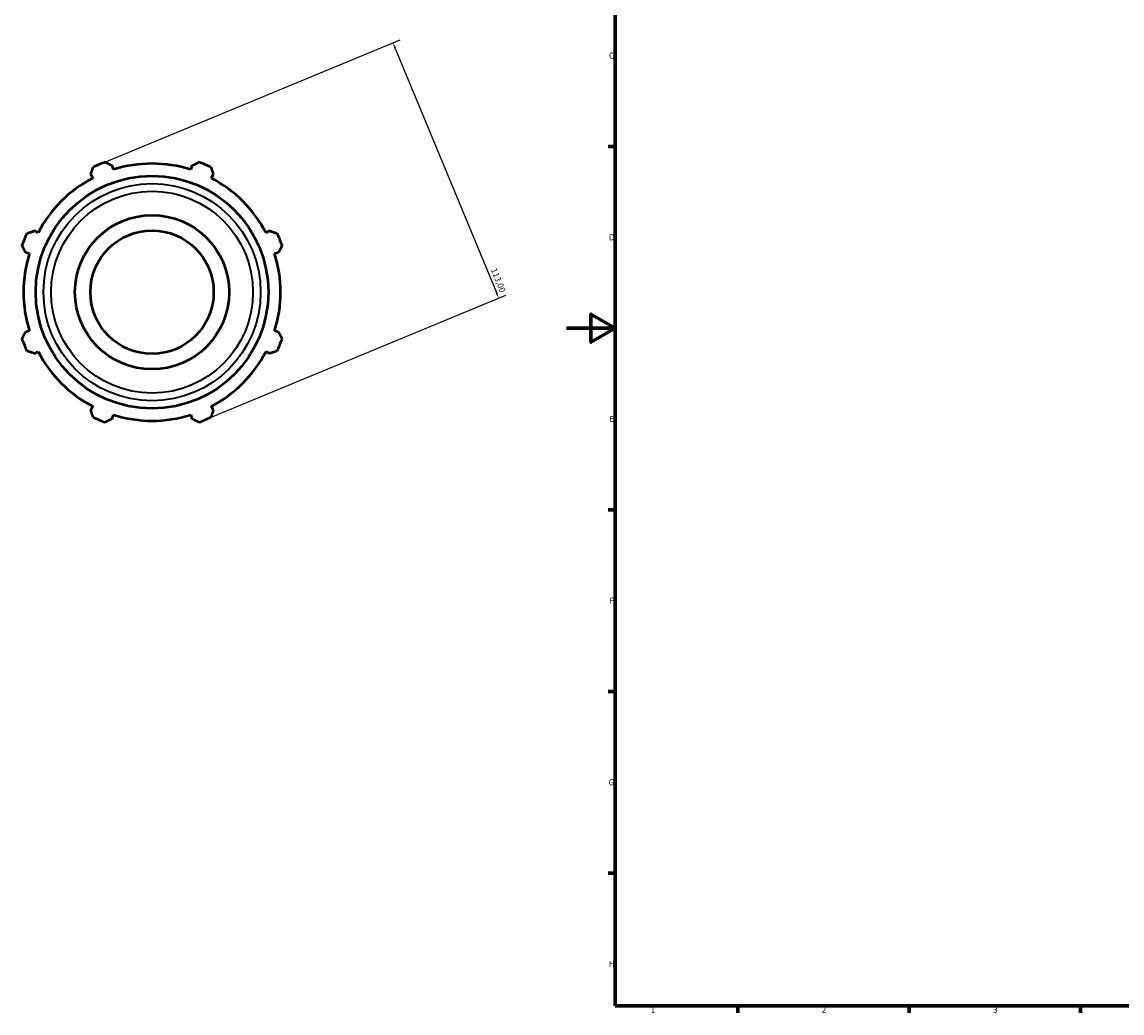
# Model space of a CAD drawing. Header units: millimetres. Extents: x -280 to 1218, y -43 to 773.
# Tile 1 of 8: x -223 to 227, y 17 to 422. Entities that reach past the tile are written whole.
import ezdxf

# ---------------------------------------------------------------- set-up
doc = ezdxf.new("R2010")
doc.units = ezdxf.units.MM
for name, color, linetype, lineweight in [('Border (ISO)', 7, 'Continuous', 70), ('Dimension (ISO)', 7, 'Continuous', 25), ('Visible (ISO)', 7, 'Continuous', 50), ('Visible Narrow (ISO)', 7, 'Continuous', 35)]:
    doc.layers.add(name, color=color, linetype=linetype, lineweight=lineweight)
doc.styles.add('Note Text (ISO)', font='tahoma.ttf')
doc.dimstyles.new('Default (ISO)', dxfattribs={"dimtxt": 2.5, "dimasz": 2.5, "dimexe": 3.175, "dimexo": 0, "dimgap": 0.762, "dimtad": 1, "dimrnd": 1e-08, "dimzin": 0, "dimtxsty": 'Note Text (ISO)', "dimcen": 0.09, "dimdle": 10, "dimclrd": 256, "dimclre": 256, "dimclrt": 232, "dimazin": 0, "dimtfac": 1.40208, "dimtmove": 0, "dimatfit": 3, "dimfxl": 1, "dimtolj": 1, "dimtzin": 0, "dimlwd": -1, "dimlwe": -1, "dimarcsym": 0})

# ---------------------------------------------------------------- blocks, each defined once
blk = doc.blocks.new('Borders Default Border')
at = {"layer": 'Border (ISO)'}
for p, q in [((20, 371.25), (17.1, 371.25)), ((20, 222.75), (17.1, 222.75)), ((20, 148.5), (17.1, 148.5)), ((20, 74.25), (17.1, 74.25)), ((70.08, 20), (70.08, 17.1)), ((140.17, 20), (140.17, 17.1)), ((210.25, 20), (210.25, 17.1))]:
    blk.add_line(p, q, dxfattribs=at)
at = {"layer": 'Border (ISO)', "flags": 128}
for points in [[(20, 20), (20, 574), (821, 574), (821, 20), (20, 20)], [(0, 297), (20, 297), (10, 302.77), (10, 291.23), (20, 297)]]:
    blk.add_lwpolyline(points, dxfattribs=at)
at = {"layer": 'Border (ISO)', "color": 232, "true_color": 0xca0064, "char_height": 2.5, "attachment_point": 7, "style": 'Note Text (ISO)'}
for s, insert in [('C', (17.43, 407.08)), ('D', (17.43, 332.88)), ('E', (17.64, 258.63)), ('F', (17.7, 184.38)), ('G', (17.31, 110.08)), ('H', (17.44, 35.88)), ('1', (34.48, 17.1)), ('2', (104.37, 17.1)), ('3', (174.43, 17.05))]:
    blk.add_mtext(s, dxfattribs=dict(at, insert=insert))
blk = doc.blocks.new('*D12')
at = {"layer": 'Defpoints', "color": 0, "transparency": 16777216}
for p in [(-191.03, 363.9), (-27.68, 309.25), (-147.79, 259.5)]:
    blk.add_point(p, dxfattribs=at)
at = {"layer": 'Dimension (ISO)', "transparency": 16777216}
for p, q in [((-191.03, 363.9), (-67.99, 414.86)), ((-69.97, 411.34), (-28.64, 311.56)), ((-147.79, 259.5), (-24.75, 310.46))]:
    blk.add_line(p, q, dxfattribs=at)
for points in [[(-69.59, 411.49), (-70.36, 411.18), (-70.93, 413.65)], [(-28.26, 311.72), (-29.03, 311.4), (-27.68, 309.25)]]:
    blk.add_solid(points, dxfattribs=at)
at = {"layer": 'Dimension (ISO)', "color": 232, "true_color": 0xca0064, "transparency": 16777216, "insert": (-28.62, 321.8), "char_height": 2.5, "attachment_point": 1, "rotation": 292.5, "style": 'Note Text (ISO)'}
blk.add_mtext('\\A1;113,00', dxfattribs=at)

msp = doc.modelspace()

# ---------------------------------------------------------------- linework, layer by layer
at = {"layer": 'Visible (ISO)'}
for p, q in [((-194.455, 359.809), (-193.672, 358.305)), ((-185.21, 361.81), (-185.72, 363.427)), ((-153.099, 363.427), (-153.609, 361.81)), ((-145.147, 358.305), (-144.364, 359.809)), ((-216.018, 335.96), (-217.521, 336.742)), ((-121.298, 336.742), (-122.802, 335.96)), ((-221.139, 328.007), (-219.523, 327.498)), ((-119.297, 327.498), (-117.68, 328.007)), ((-219.523, 295.897), (-221.139, 295.387)), ((-117.68, 295.387), (-119.297, 295.897)), ((-217.521, 286.652), (-216.018, 287.435)), ((-122.802, 287.435), (-121.298, 286.652)), ((-193.672, 265.089), (-194.455, 263.586)), ((-185.72, 259.968), (-185.21, 261.584)), ((-153.609, 261.584), (-153.099, 259.968)), ((-144.364, 263.586), (-145.147, 265.089))]:
    msp.add_line(p, q, dxfattribs=at)
for radius in [47.553, 31.5, 25.2]:
    msp.add_circle((-169.41, 311.697), radius, dxfattribs=at)
for radius, start, end in [(56.5, 109.79198, 115.20802), (56.5, 64.79198, 70.20802), (52.545, 72.5, 107.5), (52.545, 117.5, 152.5), (52.545, 27.5, 62.5), (56.5, 154.79198, 160.20802), (56.5, 19.79198, 25.20802), (52.545, 162.5, 197.5), (52.545, 342.5, 17.5), (56.5, 199.79198, 205.20802), (56.5, 334.79198, 340.20802), (52.545, 207.5, 242.5), (52.545, 297.5, 332.5), (52.545, 252.5, 287.5), (56.5, 244.79198, 250.20802), (56.5, 289.79198, 295.20802)]:
    msp.add_arc((-169.41, 311.697), radius, start, end, dxfattribs=at)
for points, weights in [([(-188.541, 364.86), (-187.102, 364.129), (-185.72, 363.427)], [1, 1.00187137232, 1.00292686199]), ([(-153.099, 363.427), (-151.718, 364.129), (-150.278, 364.86)], [1.00292686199, 1.00187137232, 1]), ([(-194.455, 359.809), (-193.974, 361.282), (-193.473, 362.816)], [1.00292686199, 1.00187137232, 1]), ([(-145.346, 362.816), (-144.845, 361.282), (-144.364, 359.809)], [1, 1.00187137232, 1.00292686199]), ([(-220.529, 335.761), (-218.994, 336.262), (-217.521, 336.742)], [1, 1.00187137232, 1.00292686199]), ([(-121.298, 336.742), (-119.825, 336.262), (-118.29, 335.761)], [1.00292686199, 1.00187137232, 1]), ([(-221.139, 328.007), (-221.841, 329.389), (-222.572, 330.828)], [1.00292686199, 1.00187137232, 1]), ([(-116.247, 330.828), (-116.978, 329.389), (-117.68, 328.007)], [1, 1.00187137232, 1.00292686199]), ([(-222.572, 292.566), (-221.841, 294.005), (-221.139, 295.387)], [1, 1.00187137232, 1.00292686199]), ([(-117.68, 295.387), (-116.978, 294.005), (-116.247, 292.566)], [1.00292686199, 1.00187137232, 1]), ([(-217.521, 286.652), (-218.994, 287.133), (-220.529, 287.633)], [1.00292686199, 1.00187137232, 1]), ([(-118.29, 287.633), (-119.825, 287.133), (-121.298, 286.652)], [1, 1.00187137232, 1.00292686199]), ([(-193.473, 260.578), (-193.974, 262.112), (-194.455, 263.586)], [1, 1.00187137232, 1.00292686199]), ([(-144.364, 263.586), (-144.845, 262.112), (-145.346, 260.578)], [1.00292686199, 1.00187137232, 1]), ([(-185.72, 259.968), (-187.102, 259.266), (-188.541, 258.535)], [1.00292686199, 1.00187137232, 1]), ([(-150.278, 258.535), (-151.718, 259.266), (-153.099, 259.968)], [1, 1.00187137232, 1.00292686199])]:
    msp.add_rational_spline(points, weights, degree=2, dxfattribs=at)
at = {"layer": 'Visible Narrow (ISO)'}
for radius in [44.396, 41.264]:
    msp.add_circle((-169.41, 311.697), radius, dxfattribs=at)

# ---------------------------------------------------------------- block references
msp.add_blockref('Borders Default Border', (0, 0))

# ---------------------------------------------------------------- dimensions: what is measured, and where the dimension line sits
at = {"layer": 'Dimension (ISO)'}
dim = msp.add_linear_dim(base=(-27.684, 309.247), p1=(-191.031, 363.896), p2=(-147.788, 259.498), angle=112.5, dimstyle='Default (ISO)', override={"dimdec": 2, "dimtp": 0, "dimtm": 0, "dimtdec": 2, "dimtofl": 0, "dimatfit": 1}, dxfattribs=at)
dim.commit()
dim.dimension.update_dxf_attribs({"geometry": '*D12', "text_midpoint": (-30.362, 315.714), "dimtype": 160})

doc.saveas('drawing.dxf')
